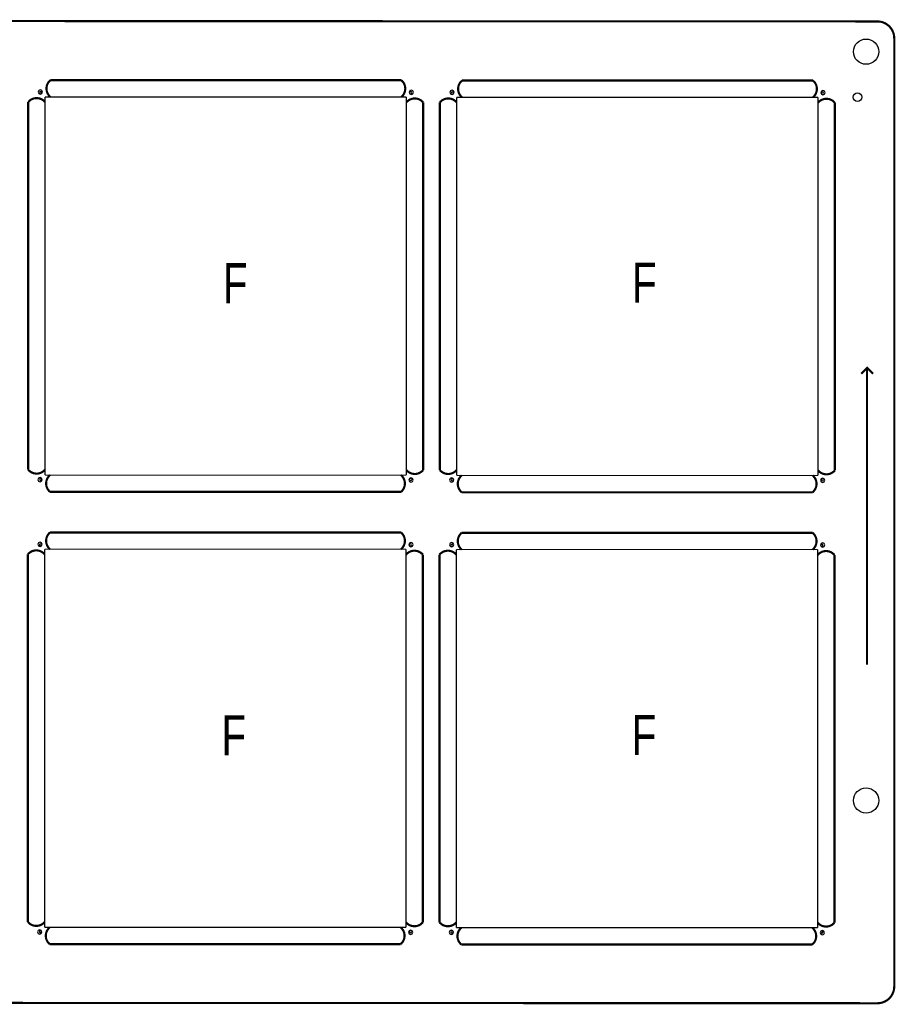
# Model space of a CAD drawing. Extents: x -9 to 199, y -9 to 108.
# Tile 7 of 7: x 95 to 199, y -9 to 108. Entities that reach past the tile are written whole.
import ezdxf
from ezdxf.enums import TextEntityAlignment as Align

# ---------------------------------------------------------------- set-up
doc = ezdxf.new("R2010")
doc.units = 0
for name, color, linetype in [('BG_OUTLINE', 7, 'CONTINUOUS'), ('BG_SILKSCREEN_TOP', 7, 'CONTINUOUS'), ('PIN_TOP', 100, 'CONTINUOUS')]:
    doc.layers.add(name, color=color, linetype=linetype)

msp = doc.modelspace()

# ---------------------------------------------------------------- linework, layer by layer
at = {"layer": 'BG_OUTLINE', "const_width": 0.254}
for points in [[(-7.03199, -9.031986), (197.06971, -9.113266, 0.414214), (199.069706, -7.11327), (199.069706, 105.7402, 0.414214), (197.06971, 107.740196), (4.275836, 107.821476)], [(98.656394, 100.751132, 0.471577), (98.656394, 98.749104)], [(140.40739, 98.749104, 0.471577), (140.40739, 100.751132)], [(147.641818, 100.710492, 0.471577), (147.641818, 98.708464)], [(189.392814, 98.708464, 0.471577), (189.392814, 100.710492)], [(96.00946, 98.144838, -0.471577), (98.011488, 98.144838)], [(143.013684, 98.104198, 0.471577), (141.011656, 98.104198)], [(144.994884, 98.104198, -0.471577), (146.996912, 98.104198)], [(191.999108, 98.063558, 0.471577), (189.99708, 98.063558)], [(96.00946, 54.393846, 0.471577), (98.011488, 54.393846)], [(141.011656, 54.353206, 0.471577), (143.013684, 54.353206)], [(144.994884, 54.353206, 0.471577), (146.996912, 54.353206)], [(189.99708, 54.312566, 0.471577), (191.999108, 54.312566)], [(98.615754, 53.74894, 0.471577), (98.615754, 51.746912)], [(140.36675, 51.746912, 0.471577), (140.36675, 53.74894)], [(147.601178, 53.7083, 0.471577), (147.601178, 51.706272)], [(189.352174, 51.706272, 0.471577), (189.352174, 53.7083)], [(98.615754, 46.920912, 0.471577), (98.615754, 44.918884)], [(140.36675, 44.918884, 0.471577), (140.36675, 46.920912)], [(147.601178, 46.880272, 0.471577), (147.601178, 44.878244)], [(189.352174, 44.878244, 0.471577), (189.352174, 46.880272)], [(95.96882, 44.314618, -0.471577), (97.970848, 44.314618)], [(142.973044, 44.273978, 0.471577), (140.971016, 44.273978)], [(144.954244, 44.273978, -0.471577), (146.956272, 44.273978)], [(191.958468, 44.233338, 0.471577), (189.95644, 44.233338)], [(95.96882, 0.563626, 0.471577), (97.970848, 0.563626)], [(98.575114, -0.08128, 0.471577), (98.575114, -2.083308)], [(140.32611, -2.083308, 0.471577), (140.32611, -0.08128)], [(140.971016, 0.522986, 0.471577), (142.973044, 0.522986)], [(144.954244, 0.522986, 0.471577), (146.956272, 0.522986)], [(147.560538, -0.12192, 0.471577), (147.560538, -2.123948)], [(189.311534, -2.123948, 0.471577), (189.311534, -0.12192)], [(189.95644, 0.482346, 0.471577), (191.958468, 0.482346)]]:
    msp.add_lwpolyline(points, format="xyb", dxfattribs=at)
at = {"layer": 'BG_OUTLINE'}
for points, const_width in [([(140.40739, 100.751132), (98.656394, 100.751132)], 0.254), ([(189.392814, 100.710492), (147.641818, 100.710492)], 0.254), ([(99.408488, 98.74885), (98.011488, 98.749104)], 0.127), ([(98.011488, 98.749104), (98.011488, 53.74894)], 0.127), ([(139.614402, 98.74885), (99.408488, 98.74885)], 0.127), ([(141.011656, 98.749104), (139.614402, 98.74885)], 0.127), ([(141.011402, 97.35185), (141.011656, 98.749104)], 0.127), ([(148.393912, 98.70821), (146.996912, 98.708464)], 0.127), ([(146.996912, 98.708464), (146.996912, 53.7083)], 0.127), ([(188.599826, 98.70821), (148.393912, 98.70821)], 0.127), ([(189.99708, 98.708464), (188.599826, 98.70821)], 0.127), ([(189.996826, 97.31121), (189.99708, 98.708464)], 0.127), ([(96.00946, 54.393846), (96.00946, 98.144838)], 0.254), ([(141.011402, 55.14594), (141.011402, 97.35185)], 0.127), ([(143.013684, 54.353206), (143.013684, 98.104198)], 0.254), ([(144.994884, 54.353206), (144.994884, 98.104198)], 0.254), ([(189.996826, 55.1053), (189.996826, 97.31121)], 0.127), ([(191.999108, 54.312566), (191.999108, 98.063558)], 0.254), ([(141.011656, 53.74894), (141.011402, 55.14594)], 0.127), ([(189.99708, 53.7083), (189.996826, 55.1053)], 0.127), ([(98.011488, 53.74894), (99.408488, 53.74894)], 0.127), ([(99.408488, 53.74894), (141.011656, 53.74894)], 0.127), ([(146.996912, 53.7083), (148.393912, 53.7083)], 0.127), ([(148.393912, 53.7083), (189.99708, 53.7083)], 0.127), ([(98.615754, 51.746912), (140.36675, 51.746912)], 0.254), ([(147.601178, 51.706272), (189.352174, 51.706272)], 0.254), ([(140.36675, 46.920912), (98.615754, 46.920912)], 0.254), ([(189.352174, 46.880272), (147.601178, 46.880272)], 0.254), ([(99.367848, 44.91863), (97.970848, 44.918884)], 0.127), ([(97.970848, 44.918884), (97.970848, -0.08128)], 0.127), ([(139.573762, 44.91863), (99.367848, 44.91863)], 0.127), ([(140.971016, 44.918884), (139.573762, 44.91863)], 0.127), ([(140.970762, 43.52163), (140.971016, 44.918884)], 0.127), ([(148.353272, 44.87799), (146.956272, 44.878244)], 0.127), ([(146.956272, 44.878244), (146.956272, -0.12192)], 0.127), ([(188.559186, 44.87799), (148.353272, 44.87799)], 0.127), ([(189.95644, 44.878244), (188.559186, 44.87799)], 0.127), ([(189.956186, 43.48099), (189.95644, 44.878244)], 0.127), ([(95.96882, 0.563626), (95.96882, 44.314618)], 0.254), ([(140.970762, 1.31572), (140.970762, 43.52163)], 0.127), ([(142.973044, 0.522986), (142.973044, 44.273978)], 0.254), ([(144.954244, 0.522986), (144.954244, 44.273978)], 0.254), ([(189.956186, 1.27508), (189.956186, 43.48099)], 0.127), ([(191.958468, 0.482346), (191.958468, 44.233338)], 0.254), ([(140.971016, -0.08128), (140.970762, 1.31572)], 0.127), ([(189.95644, -0.12192), (189.956186, 1.27508)], 0.127), ([(97.970848, -0.08128), (99.367848, -0.08128)], 0.127), ([(99.367848, -0.08128), (140.971016, -0.08128)], 0.127), ([(146.956272, -0.12192), (148.353272, -0.12192)], 0.127), ([(148.353272, -0.12192), (189.95644, -0.12192)], 0.127), ([(98.575114, -2.083308), (140.32611, -2.083308)], 0.254), ([(147.560538, -2.123948), (189.311534, -2.123948)], 0.254)]:
    msp.add_lwpolyline(points, dxfattribs=dict(at, const_width=const_width))
for points in [[(97.712022, 99.341432, 1), (97.21215, 99.341432)], [(97.21215, 99.341432, 1), (97.712022, 99.341432)], [(97.630488, 99.257104, 1), (97.376488, 99.257104)], [(97.376488, 99.257104, 1), (97.630488, 99.257104)], [(141.85392, 99.298506, 1), (141.354048, 99.298506)], [(141.354048, 99.298506, 1), (141.85392, 99.298506)], [(141.646656, 99.257104, 1), (141.392656, 99.257104)], [(141.392656, 99.257104, 1), (141.646656, 99.257104)], [(146.697446, 99.300792, 1), (146.197574, 99.300792)], [(146.197574, 99.300792, 1), (146.697446, 99.300792)], [(146.615912, 99.216464, 1), (146.361912, 99.216464)], [(146.361912, 99.216464, 1), (146.615912, 99.216464)], [(190.839344, 99.257866, 1), (190.339472, 99.257866)], [(190.339472, 99.257866, 1), (190.839344, 99.257866)], [(190.63208, 99.216464, 1), (190.37808, 99.216464)], [(190.37808, 99.216464, 1), (190.63208, 99.216464)], [(97.669096, 53.199538, 1), (97.169224, 53.199538)], [(97.169224, 53.199538, 1), (97.669096, 53.199538)], [(97.630488, 53.24094, 1), (97.376488, 53.24094)], [(97.376488, 53.24094, 1), (97.630488, 53.24094)], [(141.810994, 53.156612, 1), (141.311122, 53.156612)], [(141.311122, 53.156612, 1), (141.810994, 53.156612)], [(141.646656, 53.24094, 1), (141.392656, 53.24094)], [(141.392656, 53.24094, 1), (141.646656, 53.24094)], [(146.65452, 53.158898, 1), (146.154648, 53.158898)], [(146.154648, 53.158898, 1), (146.65452, 53.158898)], [(146.615912, 53.2003, 1), (146.361912, 53.2003)], [(146.361912, 53.2003, 1), (146.615912, 53.2003)], [(190.796418, 53.115972, 1), (190.296546, 53.115972)], [(190.296546, 53.115972, 1), (190.796418, 53.115972)], [(190.63208, 53.2003, 1), (190.37808, 53.2003)], [(190.37808, 53.2003, 1), (190.63208, 53.2003)], [(97.671382, 45.511212, 1), (97.17151, 45.511212)], [(141.81328, 45.468286, 1), (141.313408, 45.468286)], [(146.656806, 45.470572, 1), (146.156934, 45.470572)], [(97.17151, 45.511212, 1), (97.671382, 45.511212)], [(97.589848, 45.426884, 1), (97.335848, 45.426884)], [(97.335848, 45.426884, 1), (97.589848, 45.426884)], [(141.313408, 45.468286, 1), (141.81328, 45.468286)], [(141.606016, 45.426884, 1), (141.352016, 45.426884)], [(141.352016, 45.426884, 1), (141.606016, 45.426884)], [(146.156934, 45.470572, 1), (146.656806, 45.470572)], [(146.575272, 45.386244, 1), (146.321272, 45.386244)], [(146.321272, 45.386244, 1), (146.575272, 45.386244)], [(190.798704, 45.427646, 1), (190.298832, 45.427646)], [(190.298832, 45.427646, 1), (190.798704, 45.427646)], [(190.59144, 45.386244, 1), (190.33744, 45.386244)], [(190.33744, 45.386244, 1), (190.59144, 45.386244)], [(97.628456, -0.630682, 1), (97.128584, -0.630682)], [(97.128584, -0.630682, 1), (97.628456, -0.630682)], [(97.589848, -0.58928, 1), (97.335848, -0.58928)], [(97.335848, -0.58928, 1), (97.589848, -0.58928)], [(141.770354, -0.673608, 1), (141.270482, -0.673608)], [(141.270482, -0.673608, 1), (141.770354, -0.673608)], [(141.606016, -0.58928, 1), (141.352016, -0.58928)], [(141.352016, -0.58928, 1), (141.606016, -0.58928)], [(146.61388, -0.671322, 1), (146.114008, -0.671322)], [(146.114008, -0.671322, 1), (146.61388, -0.671322)], [(146.575272, -0.62992, 1), (146.321272, -0.62992)], [(146.321272, -0.62992, 1), (146.575272, -0.62992)], [(190.755778, -0.714248, 1), (190.255906, -0.714248)], [(190.255906, -0.714248, 1), (190.755778, -0.714248)], [(190.59144, -0.62992, 1), (190.33744, -0.62992)], [(190.33744, -0.62992, 1), (190.59144, -0.62992)]]:
    msp.add_lwpolyline(points, format="xyb", dxfattribs=at)
at = {"layer": 'BG_SILKSCREEN_TOP', "const_width": 0.254}
for points in [[(195.837302, 31.18104), (195.837302, 66.509646), (195.837048, 66.509646), (195.140072, 65.81267)], [(195.84162, 66.507614), (196.538596, 65.810638)]]:
    msp.add_lwpolyline(points, dxfattribs=at)
at = {"layer": 'PIN_TOP'}
for centre, radius in [((195.722748, 104.14254), 1.499997), ((194.705224, 98.73742), 0.508), ((195.722748, 15.01648), 1.499997)]:
    msp.add_circle(centre, radius, dxfattribs=at)

# ---------------------------------------------------------------- texts
at = {"layer": 'BG_OUTLINE', "width": 0.75}
for p in [(120.639586, 74.205592), (169.333672, 74.24928), (120.471946, 20.375372), (169.293032, 20.41906)]:
    msp.add_text('F', height=4.7752, dxfattribs=at).set_placement(p, align=Align.CENTER)

doc.saveas('drawing.dxf')
